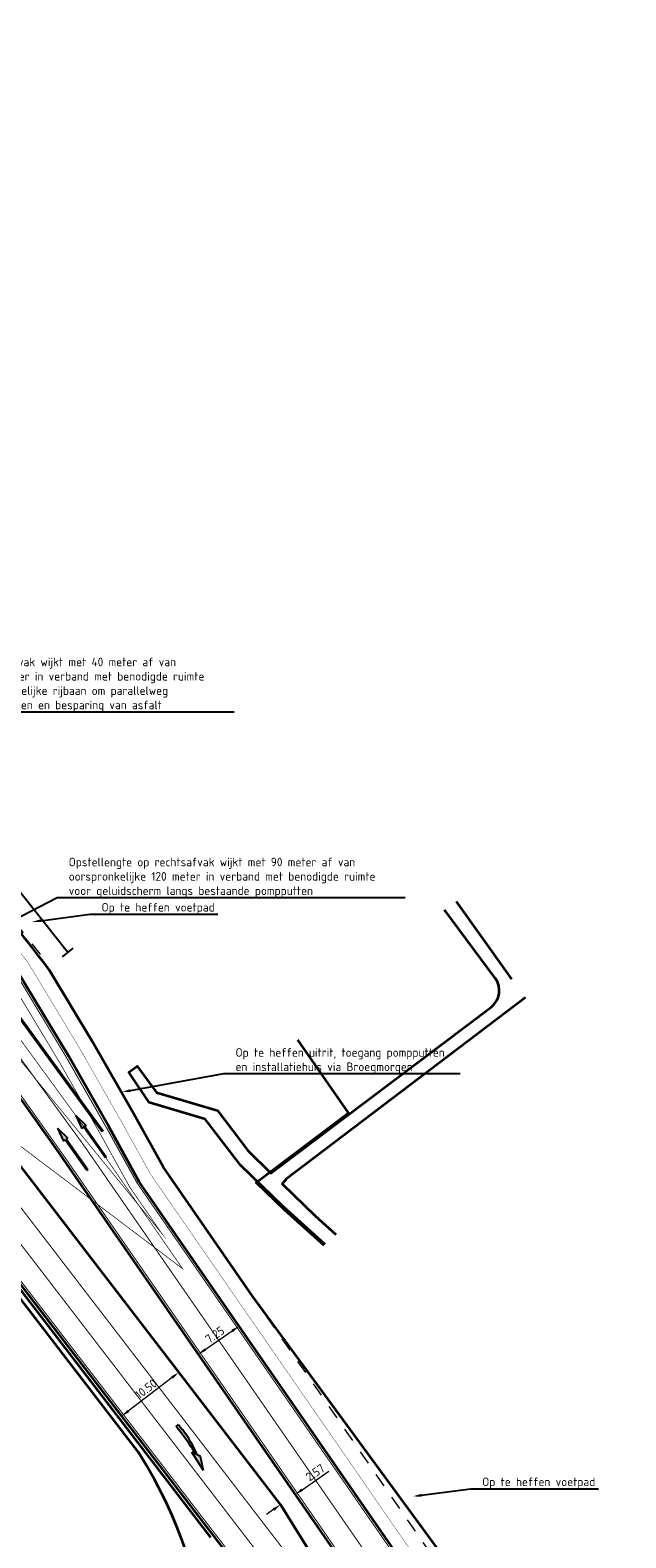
# Model space of a CAD drawing. Header units: metres. Extents: x 169570 to 170928, y 405716 to 407594.
# Tile 10 of 17: x 170030 to 170117, y 406818 to 407037. Entities that reach past the tile are written whole.
import ezdxf
from ezdxf import colors
from ezdxf.entities.mleader import LeaderData, LeaderLine
from ezdxf.math import Vec2, Vec3

# ---------------------------------------------------------------- set-up
doc = ezdxf.new("R2010")
doc.units = ezdxf.units.M
for name, pattern in [('VW-1-3_STREEP', [4, 1, -3]), ('VW-3-3_STREEP', [6, 3, -3]), ('VW-3-9_STREEP', [12, 3, -9]), ('XX-HIDDEN', [4, 2, -2])]:
    doc.linetypes.add(name, pattern=pattern)
doc.layers.get('Defpoints').update_dxf_attribs({"color": 211})
for name, color, linetype, lineweight in [('N-WE-BV-GELEIDECONSTRUCTIE_GELEIDEBARRIER_ANTIVERBLINDINGSSCHERM-G', 210, 'BV-ANTIVERBLINDINGSSCHERM', 35), ('N-WE-GR-HAAG-G', 90, 'GR-HAAG1', 35), ('N-WE-IE-TERREINAFSCHEIDING_KUNSTMATIG_RASTERHEKWERK-G', 20, 'IE-TERREINAFSCHEIDING-KUNSTMATIG-OPEN', 35), ('N-WE-KW-KUNSTWERK_GELUIDSWERING-G', 7, 'KW-SCHERM', 35), ('N-WE-VH-KANTVERHARDING-G', 210, 'Continuous', 35), ('N-WE-VH-VERHARDING_HALFVERHARDING-G', 34, 'XX-HIDDEN', 35), ('N-WE-VW-MARKERING_LANGS_STREEP_13_015-G', 7, 'VW-1-3_STREEP', 35), ('N-WE-VW-MARKERING_LANGS_STREEP_13_45-G', 7, 'VW-1-3_STREEP', 50), ('N-WE-VW-MARKERING_LANGS_STREEP_33_15-G', 7, 'VW-3-3_STREEP', 13), ('N-WE-VW-MARKERING_LANGS_STREEP_39_15-G', 7, 'VW-3-9_STREEP', 13), ('N-WE-VW-MARKERING_LANGS_STREEP_DOORGETROKKEN_15-G', 7, 'Continuous', 13), ('N-WE-VW-MARKERING_PIJL-S-500', 7, 'Continuous', 25), ('N-WE-VW-OPRIJZICHT-G', 10, 'XX-HIDDEN', 13), ('X-XX-AL-M-500', 7, 'Continuous', 18), ('X-XX-AL-T25-500', 7, 'Continuous', 25)]:
    doc.layers.add(name, color=color, linetype=linetype, lineweight=lineweight)
doc.layers.add('N-WE-VW-OBSTAKELVRIJEZONE-G', color=140, linetype='XX-HIDDEN', lineweight=18, plot=False)
doc.styles.add('NLCS-ISO-M500-T25', font='NLCS-ISO.ttf', dxfattribs={"height": 1.25})
doc.linetypes.add('BV-ANTIVERBLINDINGSSCHERM', pattern='A,2,-1,[22,NLCS.SHX,S=1,R=0,X=0,Y=0],-1', length=4)
doc.linetypes.add('GR-HAAG1', pattern='A,6,[176,NLCS.SHX,S=0.125,R=0,X=0,Y=0],-2', length=8)
doc.linetypes.add('IE-TERREINAFSCHEIDING-KUNSTMATIG-OPEN', pattern='A,7,-1.5,[67,NLCS.shx,S=0.75,R=0,X=0,Y=0],-1.5', length=10)
doc.linetypes.add('KW-SCHERM', pattern='A,8,-2,[18,Afdeling.shx,S=1,R=0,X=0,Y=0],-2', length=12)
doc.dimstyles.new('NLCS-M500-T25-PIJL_L2_H1', dxfattribs={"dimscale": 0.5, "dimtxt": 2.5, "dimasz": 2.5, "dimexe": 2, "dimexo": 2, "dimgap": 0.7, "dimtad": 1, "dimzin": 0, "dimdsep": 46, "dimtxsty": 'NLCS-ISO-M500-T25', "dimcen": 0, "dimdle": 2, "dimclrd": 256, "dimclre": 256, "dimclrt": 256, "dimadec": 1, "dimazin": 0, "dimtfac": 1, "dimtdec": 3, "dimtofl": 0, "dimtmove": 0, "dimatfit": 3, "dimfxl": 2, "dimfxlon": 1, "dimtfillclr": 256, "dimtolj": 1, "dimtzin": 0, "dimlwd": -1, "dimlwe": -1, "dimarcsym": 0})

# ---------------------------------------------------------------- blocks, each defined once
blk = doc.blocks.new('N-SVW-MARKERING_PIJL_VERDRIJF_RE_7.5')
at = {"linetype": 'Continuous'}
blk.add_hatch(color=256, dxfattribs=at).paths.add_polyline_path([(7.5, -0.99), (5.63, -0.07), (5.15, -0.31, 0.06388), (0.9, 0.22), (0, 0.22), (0, -0.23), (1.44, -0.23, -0.028877), (4.9, -0.42), (4.38, -0.69)])
for p, q in [((0, 0.22), (0.9, 0.22)), ((0, -0.23), (0, 0.22)), ((1.44, -0.23), (0, -0.23)), ((4.38, -0.69), (4.9, -0.42)), ((7.5, -0.99), (4.38, -0.69)), ((5.63, -0.07), (5.15, -0.31)), ((7.5, -0.99), (5.63, -0.07))]:
    blk.add_line(p, q, dxfattribs=at)
for centre, radius, start, end in [((0.96, -16.6), 16.83, 75.5814, 90.2017), ((1.44, -30.25), 30.03, 83.3837, 89.9999)]:
    blk.add_arc(centre, radius, start, end, dxfattribs=at)
blk = doc.blocks.new('N-SVW-MARKERING_PIJL_RD_7.5')
blk.add_hatch(color=256).paths.add_polyline_path([(5.45, 0.375), (5.45, 0.075), (0, 0.075), (0, -0.075), (5.45, -0.075), (5.45, -0.375), (7.5, 0)])
for p, q in [((0, 0.075), (5.45, 0.075)), ((0, -0.075), (0, 0.075)), ((5.45, 0.375), (5.45, 0.075)), ((7.5, 0), (5.45, 0.375)), ((7.5, 0), (5.45, -0.375)), ((0, -0.075), (5.45, -0.075)), ((5.45, -0.075), (5.45, -0.375))]:
    blk.add_line(p, q)
blk = doc.blocks.new('*D1045')
at = {"layer": 'Defpoints', "color": 0, "transparency": 16777216}
for p in [(170060.82, 406848.76), (170060.82, 406848.76), (170054.86, 406844.64)]:
    blk.add_point(p, dxfattribs=at)
at = {"layer": 'X-XX-AL-M-500', "transparency": 16777216}
for p, q in [((170060.82, 406848.76), (170061.39, 406847.94)), ((170055.89, 406845.35), (170059.79, 406848.05)), ((170054.86, 406844.64), (170055.43, 406843.82))]:
    blk.add_line(p, q, dxfattribs=at)
for points in [[(170059.68, 406848.22), (170059.91, 406847.88), (170060.82, 406848.76)], [(170055.77, 406845.52), (170056.01, 406845.18), (170054.86, 406844.64)]]:
    blk.add_solid(points, dxfattribs=at)
at = {"layer": 'X-XX-AL-M-500', "transparency": 16777216, "insert": (170057.29, 406847.5), "char_height": 1.25, "attachment_point": 5, "rotation": 34.6533, "style": 'NLCS-ISO-M500-T25'}
blk.add_mtext('\\A1;7.25', dxfattribs=at)
blk = doc.blocks.new('*D1046')
at = {"layer": 'Defpoints', "color": 0, "transparency": 16777216}
for p in [(170052.06, 406842.04), (170043.73, 406835.64), (170043.73, 406835.64)]:
    blk.add_point(p, dxfattribs=at)
at = {"layer": 'X-XX-AL-M-500', "transparency": 16777216}
for p, q in [((170052.06, 406842.04), (170052.67, 406841.24)), ((170051.07, 406841.28), (170044.72, 406836.41)), ((170043.73, 406835.64), (170043.12, 406836.44))]:
    blk.add_line(p, q, dxfattribs=at)
for points in [[(170050.94, 406841.44), (170051.2, 406841.11), (170052.06, 406842.04)], [(170044.6, 406836.57), (170044.85, 406836.24), (170043.73, 406835.64)]]:
    blk.add_solid(points, dxfattribs=at)
at = {"layer": 'X-XX-AL-M-500', "transparency": 16777216, "insert": (170047.3, 406839.61), "char_height": 1.25, "attachment_point": 5, "rotation": 37.5101, "style": 'NLCS-ISO-M500-T25'}
blk.add_mtext('\\A1;10.50', dxfattribs=at)
blk = doc.blocks.new('*D1054')
at = {"layer": 'Defpoints', "color": 0, "transparency": 16777216}
for p in [(170068.94, 406824.26), (170068.94, 406824.26), (170066.83, 406822.8)]:
    blk.add_point(p, dxfattribs=at)
at = {"layer": 'X-XX-AL-M-500', "transparency": 16777216}
for p, q in [((170069.97, 406824.97), (170073.84, 406827.65)), ((170068.94, 406824.26), (170068.38, 406825.09)), ((170065.8, 406822.09), (170064.77, 406821.38)), ((170066.83, 406822.8), (170066.26, 406823.62))]:
    blk.add_line(p, q, dxfattribs=at)
for points in [[(170069.85, 406825.14), (170070.09, 406824.8), (170068.94, 406824.26)], [(170065.68, 406822.26), (170065.92, 406821.92), (170066.83, 406822.8)]]:
    blk.add_solid(points, dxfattribs=at)
at = {"layer": 'X-XX-AL-M-500', "transparency": 16777216, "insert": (170071.86, 406827.47), "char_height": 1.25, "attachment_point": 5, "rotation": 34.6533, "style": 'NLCS-ISO-M500-T25'}
blk.add_mtext('\\A1;2.57', dxfattribs=at)

msp = doc.modelspace()

# ---------------------------------------------------------------- linework, layer by layer
at = {"layer": 'Defpoints'}
msp.add_line((170035.147, 406902.441), (170036.714, 406903.684), dxfattribs=at)
at = {"layer": 'Defpoints', "transparency": 33554687, "flags": 128}
msp.add_lwpolyline([(170035.931, 406903.062), (170023.011, 406919.35, 0.0546893), (169973.349, 406969.564)], format="xyb", dxfattribs=at)
at = {"layer": 'Defpoints', "transparency": 33554687}
msp.add_solid([(170035.488, 406903.862), (170035.253, 406903.675), (170035.93, 406903.063)], dxfattribs=at)
at = {"layer": 'N-WE-BV-GELEIDECONSTRUCTIE_GELEIDEBARRIER_ANTIVERBLINDINGSSCHERM-G', "transparency": 33554687}
msp.add_lwpolyline([(170056.704, 406818.007), (170011.237, 406877.24)], dxfattribs=at)
at = {"layer": 'N-WE-GR-HAAG-G', "flags": 128}
msp.add_lwpolyline([(170053.86, 406813.567, 0.0710544), (170046.139, 406830.456), (170010.602, 406876.753)], format="xyb", dxfattribs=at)
at = {"layer": 'N-WE-IE-TERREINAFSCHEIDING_KUNSTMATIG_RASTERHEKWERK-G', "flags": 128}
msp.add_lwpolyline([(170073.157, 406860.46), (170067.415, 406865.637), (170063.294, 406869.64), (170076.674, 406879.735), (170069.347, 406890.381)], dxfattribs=at)
at = {"layer": 'N-WE-KW-KUNSTWERK_GELUIDSWERING-G', "transparency": 33554687, "flags": 128}
msp.add_lwpolyline([(170207.761, 406709.224), (170186.47, 406708.052, -0.1329346), (170170.23, 406712.506), (170157.009, 406727.199), (170142.7, 406744.456), (170123.622, 406769.953), (170062.738, 406853.113), (170049.768, 406871.877), (170045.479, 406879.634), (170039.537, 406890.063), (170033.236, 406900.542, 0.0126721), (170016.923, 406920.863, -0.0239547), (170016.34, 406921.623), (170009.351, 406931.709, 0.0358895), (170008.452, 406932.826, -0.015998), (169973.778, 406972.563, -0.3470299), (169973.519, 406987.427, -0.0330014), (169981.785, 406996.917, -0.0090365), (169995.608, 407010.324, -0.0090365)], format="xyb", dxfattribs=at)
at = {"layer": 'N-WE-VH-KANTVERHARDING-G', "transparency": 33554687}
for points in [[(170926.575, 406581.806), (170887.469, 406578.37), (170799.743, 406570.471, -0.0096401), (170761.282, 406567.754, 0.0092271), (170724.333, 406565.175), (170550.431, 406549.806, -0.0641672), (170449.192, 406553.859, -0.2021406), (170119.561, 406763.785), (170046.322, 406869.741), (170041.947, 406877.651), (170036.042, 406888.017), (170028.505, 406900.55, 0.0237481), (169997.132, 406937.482, 0.0316107), (169968.599, 406964.379, -0.3804456), (169965.599, 406984.093, -0.0516776), (169978.551, 407000.132, -0.0142753), (170000.794, 407021.259), (170056.355, 407071.799), (170069.178, 407083.196)], [(169948.781, 406942.266, -0.0647086), (170005.747, 406885.13), (170106.848, 406753.421, 0.1324435), (170361.984, 406558.349), (170377.963, 406550.153), (170394.285, 406542.411, 0.0292139), (170434.531, 406531.485)]]:
    msp.add_lwpolyline(points, format="xyb", dxfattribs=at)
at = {"layer": 'N-WE-VH-KANTVERHARDING-G', "transparency": 33554687, "flags": 128}
msp.add_lwpolyline([(170323.257, 406579.896, -0.0559421), (170208.316, 406654.058), (170195.748, 406666.984), (170183.604, 406680.237, -0.043215), (170112.599, 406757.835), (170084.038, 406795.043), (170066.829, 406822.801), (170014.076, 406891.524, 0.0734166), (169946.206, 406957.276, -0.4219045), (169945.993, 406958.693), (169946.987, 406960.003, -0.3049647), (169948.043, 406960.364, -0.1034984), (169955.352, 406956.664, -0.0360631), (169986.648, 406927.683), (169986.648, 406927.683, -0.0016054), (169988.816, 406925.349), (170001.799, 406913.44), (170014.394, 406901.034, -0.01748), (170035.243, 406873.017), (170074.474, 406816.262), (170097.904, 406788.697), (170116.558, 406761.71, 0.0943302), (170251.568, 406628.716)], format="xyb", dxfattribs=at)
at = {"layer": 'N-WE-VH-KANTVERHARDING-G', "flags": 128}
for points in [[(170092.336, 406910.443), (170099.545, 406900.317), (170100.341, 406899.199)], [(170102.369, 406896.513), (170067.712, 406870.153), (170067.056, 406869.408), (170071.861, 406864.786), (170074.867, 406862.072)]]:
    msp.add_lwpolyline(points, dxfattribs=at)
msp.add_lwpolyline([(170073.291, 406860.609), (170067.231, 406866.072), (170061.024, 406872.132), (170055.873, 406878.847), (170047.771, 406881.259), (170044.801, 406885.654), (170046.026, 406886.542), (170048.815, 406882.697), (170057.652, 406880.109), (170062.099, 406874.254), (170065.427, 406870.999), (170097.398, 406895.12, 0.4113156), (170098.003, 406899.298), (170090.635, 406909.268)], format="xyb", dxfattribs=at)
at = {"layer": 'N-WE-VH-VERHARDING_HALFVERHARDING-G', "const_width": 0.05, "flags": 128}
msp.add_lwpolyline([(170926.404, 406583.749), (170887.297, 406580.312), (170799.568, 406572.413, -0.0096401), (170761.182, 406569.701, 0.0092271), (170724.161, 406567.117), (170550.259, 406551.748, -0.0641672), (170449.519, 406555.781, -0.2021406), (170121.165, 406764.894), (170047.981, 406870.77), (170043.648, 406878.606), (170037.725, 406889.002), (170030.119, 406901.651, 0.0238031), (169998.556, 406938.814, 0.0327915), (169968.708, 406966.818, 0.0327915)], format="xyb", dxfattribs=at)
at = {"layer": 'N-WE-VW-MARKERING_LANGS_STREEP_13_015-G', "ltscale": 2, "transparency": 33554687, "const_width": 0.15, "flags": 128}
msp.add_lwpolyline([(169964.461, 406958.489, -0.0311344), (169991.89, 406932.582, -0.0367355), (170038.225, 406875.078), (170090.838, 406798.964)], format="xyb", dxfattribs=at)
at = {"layer": 'N-WE-VW-MARKERING_LANGS_STREEP_13_45-G', "ltscale": 2, "const_width": 0.45, "flags": 128}
msp.add_lwpolyline([(169978.048, 406951.107, -0.0187587), (169994.374, 406934.904, -0.0367355), (170041.022, 406877.012)], format="xyb", dxfattribs=at)
at = {"layer": 'N-WE-VW-MARKERING_LANGS_STREEP_33_15-G', "ltscale": 2, "const_width": 0.15, "flags": 128}
for points in [[(170926.607, 406581.432), (170887.503, 406577.996), (170799.777, 406570.097, -0.0096401), (170761.301, 406567.379, 0.0092271), (170724.366, 406564.801), (170550.464, 406549.432, -0.0641672), (170449.129, 406553.489, -0.2021406), (170119.252, 406763.572), (170046.002, 406869.543), (170041.62, 406877.468), (170035.718, 406887.828), (170028.195, 406900.338, 0.0237375), (169996.858, 406937.226, 0.0316107), (169968.36, 406964.091, -0.3804456), (169965.285, 406984.297, -0.0115198), (169967.893, 406988.116, 0.0115198)], [(170446.79, 406517.875, 0.3354062), (170434.607, 406531.852, -0.0291982), (170394.425, 406542.76), (170378.129, 406550.489), (170362.141, 406558.69, -0.1324501), (170107.146, 406753.649), (170006.045, 406885.359, 0.0094301), (169998.672, 406894.598, 0.0094301)]]:
    msp.add_lwpolyline(points, format="xyb", dxfattribs=at)
at = {"layer": 'N-WE-VW-MARKERING_LANGS_STREEP_39_15-G', "ltscale": 2, "flags": 128}
msp.add_lwpolyline([(170144.809, 406713.901, 0.15, 0.15, -0.0222362), (170109.724, 406755.628, 0.15, 0.15, 0), (170008.623, 406887.338, 0.15, 0.15, 0.0093334), (170001.251, 406896.578, 0.15, 0.15, 0.0594024), (169952.378, 406946.961, 0, 0, 0)], format="xyseb", dxfattribs=at)
at = {"layer": 'N-WE-VW-MARKERING_LANGS_STREEP_DOORGETROKKEN_15-G', "const_width": 0.15, "flags": 128}
msp.add_lwpolyline([(170323.11, 406579.551, -0.0559596), (170208.062, 406653.781), (170195.476, 406666.726), (170183.338, 406679.971, -0.0432084), (170112.302, 406757.607), (170083.729, 406794.83), (170048.719, 406840.439), (170031.789, 406862.495), (170011.201, 406889.317, 0.0092386), (170003.831, 406898.558, 0.0688504), (169945.52, 406956.441, -0.3677687), (169945.134, 406958.181), (169946.689, 406960.23, -0.3049647), (169948.141, 406960.727, -0.1034984), (169955.587, 406956.957, -0.0360631), (169986.922, 406927.939, -0.0015976), (169989.081, 406925.614), (170002.058, 406913.712), (170014.673, 406901.285, -0.0174911), (170035.552, 406873.23), (170074.772, 406816.491), (170098.202, 406788.926), (170116.867, 406761.923, 0.0943378), (170251.789, 406629.019)], format="xyb", dxfattribs=at)
at = {"layer": 'N-WE-VW-OBSTAKELVRIJEZONE-G', "transparency": 33554687, "flags": 128}
msp.add_lwpolyline([(170070.839, 407081.327), (170058.026, 407069.94), (170002.47, 407019.404, 0.0142794), (169980.324, 406998.369, 0.0525686), (169967.508, 406982.44, 0.2314095), (169966.218, 406971.534, -0.0367059), (170000.09, 406940.248, -0.023862), (170031.856, 406902.837), (170039.537, 406890.063), (170045.479, 406879.634), (170049.768, 406871.877), (170122.892, 406766.088, 0.2021406), (170449.87, 406557.852, 0.0641672), (170550.074, 406553.84), (170723.976, 406569.209, -0.0092271), (170761.074, 406571.799, 0.0096401), (170799.38, 406574.504), (170887.11, 406582.404), (170926.22, 406585.841)], format="xyb", dxfattribs=at)
at = {"layer": 'N-WE-VW-OPRIJZICHT-G', "transparency": 33554687, "const_width": 0.1, "flags": 128}
for points in [[(169949.745, 406984.582), (169945.988, 406979.156, -0.0534239), (169995.744, 406936.185, -0.025004), (170028.554, 406897.364), (170034.661, 406887.209), (170040.552, 406876.868), (170044.96, 406868.897), (170049.548, 406862.26)], [(170052.596, 406857.103), (169932.289, 406948.118), (169949.077, 406972.467, -0.0482048), (169993.059, 406933.675, -0.0367355), (170039.541, 406875.988)]]:
    msp.add_lwpolyline(points, format="xyb", close=True, dxfattribs=at)

# ---------------------------------------------------------------- block references
at = {"layer": 'N-WE-VW-MARKERING_PIJL-S-500'}
for name, p, rotation in [('N-SVW-MARKERING_PIJL_RD_7.5', (170041.457, 406873.261), 125.363829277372), ('N-SVW-MARKERING_PIJL_RD_7.5', (170038.784, 406871.413), 125.3723024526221), ('N-SVW-MARKERING_PIJL_VERDRIJF_RE_7.5', (170051.84, 406834.304), 307.5101340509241)]:
    msp.add_blockref(name, p, dxfattribs=dict(at, rotation=rotation))

# ---------------------------------------------------------------- dimensions: what is measured, and where the dimension line sits
at = {"layer": 'X-XX-AL-M-500'}
for p1, p2, picture, middle in [((170054.859, 406844.64), (170060.823, 406848.762), '*D1045', (170057.286, 406847.503)), ((170052.062, 406842.037), (170043.733, 406835.644), '*D1046', (170047.304, 406839.614)), ((170066.829, 406822.801), (170068.944, 406824.263), '*D1054', (170071.865, 406827.467))]:
    dim = msp.add_aligned_dim(p1=p1, p2=p2, distance=0, dimstyle='NLCS-M500-T25-PIJL_L2_H1', dxfattribs=at)
    dim.commit()
    dim.dimension.update_dxf_attribs({"geometry": picture, "text_midpoint": middle})

# ---------------------------------------------------------------- leaders
at = {"layer": 'Defpoints', "transparency": 33554687}
ml = msp.add_multileader_mtext('Standard', dxfattribs=at)
ml.set_content('Opstellengte op linksafvak wijkt met 40 meter af van \\Poorspronkelijke 120 meter in verband met benodigde ruimte \\Pvoor uitbuiging van zuidelijke rijbaan om parallelweg\\PEikenheuvelweg te ontzien en besparing van asfalt', color=256, style='NLCS-ISO-M500-T25')
ml.set_leader_properties(color=256, linetype='ByLayer', lineweight=-1)
ml.build(insert=Vec2(0, 0))
ml.multileader.update_dxf_attribs({"text_left_attachment_type": 5, "text_right_attachment_type": 5, "dogleg_length": 1.25, "arrow_head_size": 1.25})
ctx = ml.context
ctx.base_point, ctx.char_height, ctx.arrow_head_size, ctx.landing_gap_size, ctx.plane_origin = Vec3(170010.784, 406938.03), 1.25, 1.25, 0.45, Vec3(170081.434, 406925.796)
ctx.left_attachment, ctx.right_attachment = 5, 5
notes = []
notes.append((ctx, [(1, (1, 1, 0), (170009.534, 406938.03), (1, 0), 1.25, [(0, [(169987.702, 406930.135)], 0, [])])]))
ctx.mtext.insert, ctx.mtext.flow_direction = Vec3(170011.234, 406945.905), 5
ml = msp.add_multileader_mtext('Standard', dxfattribs=at)
ml.set_content('Opstellengte op rechtsafvak wijkt met 90 meter af van \\Poorspronkelijke 120 meter in verband met benodigde ruimte \\Pvoor geluidscherm langs bestaande pompputten', color=256, style='NLCS-ISO-M500-T25')
ml.set_leader_properties(color=256, linetype='ByLayer', lineweight=-1)
ml.build(insert=Vec2(0, 0))
ml.multileader.update_dxf_attribs({"text_left_attachment_type": 5, "text_right_attachment_type": 5, "dogleg_length": 1.25, "arrow_head_size": 1.25})
ctx = ml.context
ctx.base_point, ctx.char_height, ctx.arrow_head_size, ctx.landing_gap_size, ctx.plane_origin = Vec3(170035.619, 406911.032), 1.25, 1.25, 0.45, Vec3(170106.269, 406898.798)
ctx.left_attachment, ctx.right_attachment = 5, 5
notes.append((ctx, [(1, (1, 1, 0), (170034.369, 406911.032), (1, 0), 1.25, [(0, [(170022.682, 406904.988)], 0, [])])]))
ctx.mtext.insert, ctx.mtext.flow_direction = Vec3(170036.069, 406916.824), 5
at = {"layer": 'X-XX-AL-T25-500'}
ml = msp.add_multileader_mtext('Standard', dxfattribs=at)
ml.set_content('Op te heffen voetpad', color=256, style='NLCS-ISO-M500-T25')
ml.set_leader_properties(color=256, linetype='ByLayer', lineweight=-1)
ml.build(insert=Vec2(0, 0))
ml.multileader.update_dxf_attribs({"text_left_attachment_type": 5, "text_right_attachment_type": 5, "dogleg_length": 1.25, "arrow_head_size": 1.25})
ctx = ml.context
ctx.base_point, ctx.char_height, ctx.arrow_head_size, ctx.landing_gap_size, ctx.plane_origin = Vec3(170040.393, 406908.627), 1.25, 1.25, 0.45, Vec3(170026.501, 406906.212)
ctx.left_attachment, ctx.right_attachment = 5, 5
notes.append((ctx, [(1, (1, 1, 0), (170039.143, 406908.627), (1, 0), 1.25, [(0, [(170030.768, 406907.506)], 0, [])])]))
ctx.mtext.insert, ctx.mtext.flow_direction = Vec3(170040.843, 406910.252), 5
ml = msp.add_multileader_mtext('Standard', dxfattribs=at)
ml.set_content('Op te heffen uitrit, toegang pompputten \\Pen installatiehuis via Broegmorgen', color=256, style='NLCS-ISO-M500-T25')
ml.set_leader_properties(color=256, linetype='ByLayer', lineweight=-1)
ml.build(insert=Vec2(0, 0))
ml.multileader.update_dxf_attribs({"text_left_attachment_type": 5, "text_right_attachment_type": 5, "dogleg_length": 1.25, "arrow_head_size": 1.25})
ctx = ml.context
ctx.base_point, ctx.char_height, ctx.arrow_head_size, ctx.landing_gap_size, ctx.plane_origin = Vec3(170059.84, 406885.443), 1.25, 1.25, 0.45, Vec3(170112.732, 406869.991)
ctx.left_attachment, ctx.right_attachment = 5, 5
notes.append((ctx, [(1, (1, 1, 0), (170058.59, 406885.443), (1, 0), 1.25, [(0, [(170043.787, 406882.759)], 0, [])])]))
ctx.mtext.insert, ctx.mtext.flow_direction = Vec3(170060.29, 406889.151), 5
ml = msp.add_multileader_mtext('Standard', dxfattribs=at)
ml.set_content('Op te heffen voetpad', color=256, style='NLCS-ISO-M500-T25')
ml.set_leader_properties(color=256, linetype='ByLayer', lineweight=-1)
ml.build(insert=Vec2(0, 0))
ml.multileader.update_dxf_attribs({"text_left_attachment_type": 5, "text_right_attachment_type": 5, "dogleg_length": 1.25, "arrow_head_size": 1.25})
ctx = ml.context
ctx.base_point, ctx.char_height, ctx.arrow_head_size, ctx.landing_gap_size, ctx.plane_origin = Vec3(170095.652, 406825.122), 1.25, 1.25, 0.45, Vec3(170081.759, 406822.706)
ctx.left_attachment, ctx.right_attachment = 5, 5
notes.append((ctx, [(1, (1, 1, 0), (170094.402, 406825.122), (1, 0), 1.25, [(0, [(170086.027, 406824)], 0, [])])]))
ctx.mtext.insert, ctx.mtext.flow_direction = Vec3(170096.102, 406826.747), 5
for ctx, leaders in notes:
    for number, flags, end, landing, length, lines in leaders:
        leader = LeaderData()
        leader.index, (leader.has_last_leader_line, leader.has_dogleg_vector, leader.attachment_direction) = number, flags
        leader.last_leader_point, leader.dogleg_vector, leader.dogleg_length = Vec3(end), Vec3(landing), length
        for number, points, colour, breaks in lines:
            line = LeaderLine()
            line.index, line.vertices, line.color, line.breaks = number, Vec3.list(points), colors.encode_raw_color(colour), breaks
            leader.lines.append(line)
        ctx.leaders.append(leader)

doc.saveas('drawing.dxf')
